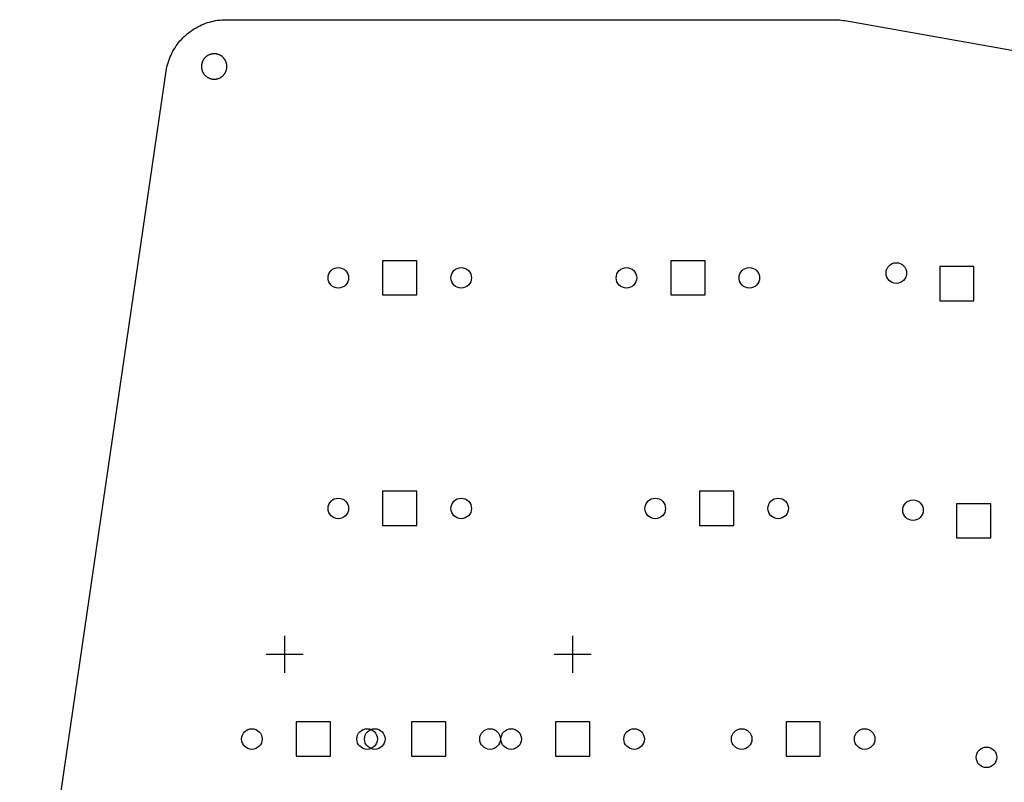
# Model space of a CAD drawing. Extents: x 52 to 383, y -189 to -68.
# Tile 3 of 5: x 54 to 135, y -131 to -68. Entities that reach past the tile are written whole.
import ezdxf

# ---------------------------------------------------------------- set-up
doc = ezdxf.new("R2010")
doc.units = 0
doc.layers.add('BLACK', color=7, linetype='CONTINUOUS')

msp = doc.modelspace()

# ---------------------------------------------------------------- linework, layer by layer
at = {"layer": 'BLACK', "linetype": 'CONTINUOUS'}
for p, q in [((68.7723, -68.3726), (68.9317, -68.3056)), ((68.9317, -68.3056), (69.0933, -68.2442)), ((69.0933, -68.2442), (69.2569, -68.1884)), ((69.2569, -68.1884), (69.4224, -68.1383)), ((69.4224, -68.1383), (69.5895, -68.0939)), ((69.5895, -68.0939), (69.7581, -68.0554)), ((69.7581, -68.0554), (69.9279, -68.0227)), ((69.9279, -68.0227), (70.0987, -67.9959)), ((70.0987, -67.9959), (70.2703, -67.975)), ((70.2703, -67.975), (70.4426, -67.96)), ((70.4426, -67.96), (70.6152, -67.9511)), ((70.6152, -67.9511), (70.7881, -67.9481)), ((70.7881, -67.9481), (121.061, -67.9444)), ((121.061, -67.9444), (121.207, -67.9465)), ((121.207, -67.9465), (121.353, -67.9528)), ((121.353, -67.9528), (121.498, -67.9634)), ((121.498, -67.9634), (121.643, -67.9782)), ((121.643, -67.9782), (121.788, -67.9973)), ((121.788, -67.9973), (121.931, -68.0206)), ((121.931, -68.0206), (208.033, -83.2315)), ((67.4679, -69.2098), (67.5992, -69.0973)), ((67.5992, -69.0973), (67.7342, -68.9893)), ((67.7342, -68.9893), (67.8729, -68.8861)), ((67.8729, -68.8861), (68.0151, -68.7877)), ((68.0151, -68.7877), (68.1606, -68.6943)), ((68.1606, -68.6943), (68.3093, -68.606)), ((68.3093, -68.606), (68.4609, -68.5229)), ((68.4609, -68.5229), (68.6153, -68.445)), ((68.6153, -68.445), (68.7723, -68.3726)), ((66.6686, -70.1148), (66.7691, -69.9741)), ((66.7691, -69.9741), (66.8743, -69.8369)), ((66.8743, -69.8369), (66.9842, -69.7034)), ((66.9842, -69.7034), (67.0987, -69.5738)), ((67.0987, -69.5738), (67.2175, -69.4483)), ((67.2175, -69.4483), (67.3407, -69.3269)), ((67.3407, -69.3269), (67.4679, -69.2098)), ((66.2426, -70.8659), (66.3173, -70.71)), ((66.3173, -70.71), (66.3974, -70.5567)), ((66.3974, -70.5567), (66.4827, -70.4063)), ((66.4827, -70.4063), (66.5731, -70.259)), ((66.5731, -70.259), (66.6686, -70.1148)), ((69.568, -70.7882), (69.5327, -70.7973)), ((69.6036, -70.7804), (69.568, -70.7882)), ((69.6395, -70.7738), (69.6036, -70.7804)), ((69.6755, -70.7684), (69.6395, -70.7738)), ((69.7118, -70.7643), (69.6755, -70.7684)), ((69.7481, -70.7615), (69.7118, -70.7643)), ((69.7845, -70.7599), (69.7481, -70.7615)), ((69.8209, -70.7596), (69.7845, -70.7599)), ((69.8574, -70.7605), (69.8209, -70.7596)), ((69.8938, -70.7627), (69.8574, -70.7605)), ((69.93, -70.7662), (69.8938, -70.7627)), ((69.9662, -70.7709), (69.93, -70.7662)), ((70.0021, -70.7769), (69.9662, -70.7709)), ((70.0379, -70.7842), (70.0021, -70.7769)), ((70.0733, -70.7926), (70.0379, -70.7842)), ((70.1084, -70.8023), (70.0733, -70.7926)), ((65.9522, -71.679), (65.9989, -71.5126)), ((65.9989, -71.5126), (66.0514, -71.3478)), ((66.0514, -71.3478), (66.1096, -71.185)), ((66.1096, -71.185), (66.1734, -71.0243)), ((66.1734, -71.0243), (66.2426, -70.8659)), ((68.7885, -71.5746), (68.7809, -71.6103)), ((68.7972, -71.5392), (68.7885, -71.5746)), ((68.8072, -71.5042), (68.7972, -71.5392)), ((68.8184, -71.4695), (68.8072, -71.5042)), ((68.8308, -71.4352), (68.8184, -71.4695)), ((68.8444, -71.4014), (68.8308, -71.4352)), ((68.8591, -71.3681), (68.8444, -71.4014)), ((68.875, -71.3353), (68.8591, -71.3681)), ((68.8921, -71.3031), (68.875, -71.3353)), ((68.9102, -71.2714), (68.8921, -71.3031)), ((68.9294, -71.2405), (68.9102, -71.2714)), ((68.9497, -71.2102), (68.9294, -71.2405)), ((68.971, -71.1806), (68.9497, -71.2102)), ((68.9934, -71.1518), (68.971, -71.1806)), ((69.0167, -71.1238), (68.9934, -71.1518)), ((69.041, -71.0966), (69.0167, -71.1238)), ((69.0662, -71.0703), (69.041, -71.0966)), ((69.0923, -71.0449), (69.0662, -71.0703)), ((69.1192, -71.0204), (69.0923, -71.0449)), ((69.147, -70.9968), (69.1192, -71.0204)), ((69.1757, -70.9742), (69.147, -70.9968)), ((69.205, -70.9526), (69.1757, -70.9742)), ((69.2351, -70.9321), (69.205, -70.9526)), ((69.2659, -70.9126), (69.2351, -70.9321)), ((69.2974, -70.8942), (69.2659, -70.9126)), ((69.3295, -70.8769), (69.2974, -70.8942)), ((69.3621, -70.8607), (69.3295, -70.8769)), ((69.3953, -70.8457), (69.3621, -70.8607)), ((69.429, -70.8318), (69.3953, -70.8457)), ((69.4632, -70.8191), (69.429, -70.8318)), ((69.4978, -70.8076), (69.4632, -70.8191)), ((69.5327, -70.7973), (69.4978, -70.8076)), ((70.1432, -70.8132), (70.1084, -70.8023)), ((70.1776, -70.8253), (70.1432, -70.8132)), ((70.2115, -70.8386), (70.1776, -70.8253)), ((70.245, -70.8531), (70.2115, -70.8386)), ((70.2779, -70.8687), (70.245, -70.8531)), ((70.3103, -70.8854), (70.2779, -70.8687)), ((70.3421, -70.9033), (70.3103, -70.8854)), ((70.3732, -70.9222), (70.3421, -70.9033)), ((70.4037, -70.9422), (70.3732, -70.9222)), ((70.4334, -70.9633), (70.4037, -70.9422)), ((70.4624, -70.9854), (70.4334, -70.9633)), ((70.4906, -71.0085), (70.4624, -70.9854)), ((70.518, -71.0325), (70.4906, -71.0085)), ((70.5446, -71.0575), (70.518, -71.0325)), ((70.5702, -71.0834), (70.5446, -71.0575)), ((70.595, -71.1101), (70.5702, -71.0834)), ((70.6188, -71.1377), (70.595, -71.1101)), ((70.6416, -71.1661), (70.6188, -71.1377)), ((70.6634, -71.1953), (70.6416, -71.1661)), ((70.6842, -71.2252), (70.6634, -71.1953)), ((70.704, -71.2559), (70.6842, -71.2252)), ((70.7227, -71.2872), (70.704, -71.2559)), ((70.7403, -71.3191), (70.7227, -71.2872)), ((70.7567, -71.3516), (70.7403, -71.3191)), ((70.772, -71.3847), (70.7567, -71.3516)), ((70.7862, -71.4183), (70.772, -71.3847)), ((70.7992, -71.4523), (70.7862, -71.4183)), ((70.811, -71.4868), (70.7992, -71.4523)), ((70.8216, -71.5217), (70.811, -71.4868)), ((70.831, -71.5569), (70.8216, -71.5217)), ((70.8391, -71.5924), (70.831, -71.5569)), ((70.8461, -71.6282), (70.8391, -71.5924)), ((53.7373, -155.089), (65.8468, -72.1867)), ((65.8468, -72.1867), (65.876, -72.0163)), ((65.876, -72.0163), (65.9112, -71.847)), ((65.9112, -71.847), (65.9522, -71.679)), ((68.7633, -71.7549), (68.762, -71.7913)), ((68.762, -71.7913), (68.762, -71.8278)), ((68.762, -71.8278), (68.7633, -71.8642)), ((68.7658, -71.7185), (68.7633, -71.7549)), ((68.7633, -71.8642), (68.7658, -71.9005)), ((68.7696, -71.6823), (68.7658, -71.7185)), ((68.7658, -71.9005), (68.7696, -71.9368)), ((68.7746, -71.6462), (68.7696, -71.6823)), ((68.7696, -71.9368), (68.7746, -71.9729)), ((68.7809, -71.6103), (68.7746, -71.6462)), ((68.7746, -71.9729), (68.7809, -72.0088)), ((68.7809, -72.0088), (68.7885, -72.0445)), ((68.7885, -72.0445), (68.7972, -72.0798)), ((68.7972, -72.0798), (68.8072, -72.1149)), ((68.8072, -72.1149), (68.8184, -72.1496)), ((68.8184, -72.1496), (68.8308, -72.1838)), ((68.8308, -72.1838), (68.8444, -72.2177)), ((68.8444, -72.2177), (68.8591, -72.251)), ((68.8591, -72.251), (68.875, -72.2838)), ((68.875, -72.2838), (68.8921, -72.316)), ((68.8921, -72.316), (68.9102, -72.3476)), ((68.9102, -72.3476), (68.9294, -72.3786)), ((68.9294, -72.3786), (68.9497, -72.4089)), ((68.9497, -72.4089), (68.971, -72.4384)), ((70.6634, -72.4238), (70.6842, -72.3938)), ((70.6842, -72.3938), (70.704, -72.3632)), ((70.704, -72.3632), (70.7227, -72.3319)), ((70.7227, -72.3319), (70.7403, -72.3)), ((70.7403, -72.3), (70.7567, -72.2675)), ((70.7567, -72.2675), (70.772, -72.2344)), ((70.772, -72.2344), (70.7862, -72.2008)), ((70.7862, -72.2008), (70.7992, -72.1668)), ((70.7992, -72.1668), (70.811, -72.1323)), ((70.811, -72.1323), (70.8216, -72.0974)), ((70.8216, -72.0974), (70.831, -72.0622)), ((70.831, -72.0622), (70.8391, -72.0267)), ((70.8391, -72.0267), (70.8461, -71.9909)), ((70.8517, -71.6642), (70.8461, -71.6282)), ((70.8461, -71.9909), (70.8517, -71.9549)), ((70.8561, -71.7004), (70.8517, -71.6642)), ((70.8517, -71.9549), (70.8561, -71.9187)), ((70.8593, -71.7367), (70.8561, -71.7004)), ((70.8561, -71.9187), (70.8593, -71.8824)), ((70.8612, -71.7731), (70.8593, -71.7367)), ((70.8593, -71.8824), (70.8612, -71.846)), ((70.8618, -71.8095), (70.8612, -71.7731)), ((70.8612, -71.846), (70.8618, -71.8095)), ((68.971, -72.4384), (68.9934, -72.4672)), ((68.9934, -72.4672), (69.0167, -72.4953)), ((69.0167, -72.4953), (69.041, -72.5224)), ((69.041, -72.5224), (69.0662, -72.5488)), ((69.0662, -72.5488), (69.0923, -72.5742)), ((69.0923, -72.5742), (69.1192, -72.5987)), ((69.1192, -72.5987), (69.147, -72.6223)), ((69.147, -72.6223), (69.1757, -72.6449)), ((69.1757, -72.6449), (69.205, -72.6664)), ((69.205, -72.6664), (69.2351, -72.687)), ((69.2351, -72.687), (69.2659, -72.7065)), ((69.2659, -72.7065), (69.2974, -72.7249)), ((69.2974, -72.7249), (69.3295, -72.7422)), ((69.3295, -72.7422), (69.3621, -72.7584)), ((69.3621, -72.7584), (69.3953, -72.7734)), ((69.3953, -72.7734), (69.429, -72.7873)), ((69.429, -72.7873), (69.4632, -72.8)), ((69.4632, -72.8), (69.4978, -72.8115)), ((69.4978, -72.8115), (69.5327, -72.8218)), ((69.5327, -72.8218), (69.568, -72.8308)), ((69.568, -72.8308), (69.6036, -72.8387)), ((69.6036, -72.8387), (69.6395, -72.8453)), ((69.6395, -72.8453), (69.6755, -72.8507)), ((69.6755, -72.8507), (69.7118, -72.8548)), ((69.7118, -72.8548), (69.7481, -72.8576)), ((69.7481, -72.8576), (69.7845, -72.8592)), ((69.7845, -72.8592), (69.8209, -72.8595)), ((69.8209, -72.8595), (69.8574, -72.8585)), ((69.8574, -72.8585), (69.8938, -72.8563)), ((69.8938, -72.8563), (69.93, -72.8529)), ((69.93, -72.8529), (69.9662, -72.8481)), ((69.9662, -72.8481), (70.0021, -72.8421)), ((70.0021, -72.8421), (70.0379, -72.8349)), ((70.0379, -72.8349), (70.0733, -72.8265)), ((70.0733, -72.8265), (70.1084, -72.8168)), ((70.1084, -72.8168), (70.1432, -72.8059)), ((70.1432, -72.8059), (70.1776, -72.7938)), ((70.1776, -72.7938), (70.2115, -72.7805)), ((70.2115, -72.7805), (70.245, -72.766)), ((70.245, -72.766), (70.2779, -72.7504)), ((70.2779, -72.7504), (70.3103, -72.7337)), ((70.3103, -72.7337), (70.3421, -72.7158)), ((70.3421, -72.7158), (70.3732, -72.6969)), ((70.3732, -72.6969), (70.4037, -72.6768)), ((70.4037, -72.6768), (70.4334, -72.6558)), ((70.4334, -72.6558), (70.4624, -72.6337)), ((70.4624, -72.6337), (70.4906, -72.6106)), ((70.4906, -72.6106), (70.518, -72.5866)), ((70.518, -72.5866), (70.5446, -72.5616)), ((70.5446, -72.5616), (70.5702, -72.5357)), ((70.5702, -72.5357), (70.595, -72.509)), ((70.595, -72.509), (70.6188, -72.4814)), ((70.6188, -72.4814), (70.6416, -72.4529)), ((70.6416, -72.4529), (70.6634, -72.4238)), ((86.5632, -87.8524), (83.7348, -87.8524)), ((83.7348, -87.8524), (83.7348, -90.6808)), ((86.5632, -90.6808), (86.5632, -87.8524)), ((110.375, -87.8524), (107.547, -87.8524)), ((107.547, -87.8524), (107.547, -90.6808)), ((110.375, -90.6808), (110.375, -87.8524)), ((132.602, -88.3418), (129.774, -88.3418)), ((129.774, -88.3418), (129.774, -91.1702)), ((132.602, -91.1702), (132.602, -88.3418)), ((83.7348, -90.6808), (86.5632, -90.6808)), ((107.547, -90.6808), (110.375, -90.6808)), ((129.774, -91.1702), (132.602, -91.1702)), ((86.5632, -106.902), (83.7348, -106.902)), ((83.7348, -106.902), (83.7348, -109.731)), ((86.5632, -109.731), (86.5632, -106.902)), ((112.757, -106.902), (109.929, -106.902)), ((109.929, -106.902), (109.929, -109.731)), ((112.757, -109.731), (112.757, -106.902)), ((133.985, -107.929), (131.156, -107.929)), ((131.156, -107.929), (131.156, -110.758)), ((133.985, -110.758), (133.985, -107.929)), ((83.7348, -109.731), (86.5632, -109.731)), ((109.929, -109.731), (112.757, -109.731)), ((131.156, -110.758), (133.985, -110.758)), ((75.6302, -118.842), (75.6302, -121.892)), ((99.4302, -118.842), (99.4302, -121.892)), ((74.1052, -120.367), (77.1552, -120.367)), ((97.9052, -120.367), (100.955, -120.367)), ((79.4195, -125.952), (76.591, -125.952)), ((76.591, -125.952), (76.591, -128.781)), ((79.4195, -128.781), (79.4195, -125.952)), ((88.9445, -125.952), (86.116, -125.952)), ((86.116, -125.952), (86.116, -128.781)), ((88.9445, -128.781), (88.9445, -125.952)), ((100.851, -125.952), (98.0223, -125.952)), ((98.0223, -125.952), (98.0223, -128.781)), ((100.851, -128.781), (100.851, -125.952)), ((119.901, -125.952), (117.072, -125.952)), ((117.072, -125.952), (117.072, -128.781)), ((119.901, -128.781), (119.901, -125.952)), ((76.591, -128.781), (79.4195, -128.781)), ((86.116, -128.781), (88.9445, -128.781)), ((98.0223, -128.781), (100.851, -128.781)), ((117.072, -128.781), (119.901, -128.781))]:
    msp.add_line(p, q, dxfattribs=at)
at = {"layer": 'BLACK'}
for centre in [(80.069, -89.2666), (90.229, -89.2666), (103.881, -89.2666), (114.041, -89.2666), (126.185, -88.8739), (80.069, -108.317), (90.229, -108.317), (106.263, -108.317), (116.423, -108.317), (127.568, -108.461), (72.9252, -127.367), (82.4502, -127.367), (83.0852, -127.367), (92.6102, -127.367), (94.3565, -127.367), (104.516, -127.367), (113.406, -127.367), (123.566, -127.367), (133.64, -128.876)]:
    msp.add_circle(centre, 0.85, dxfattribs=at)

doc.saveas('drawing.dxf')
